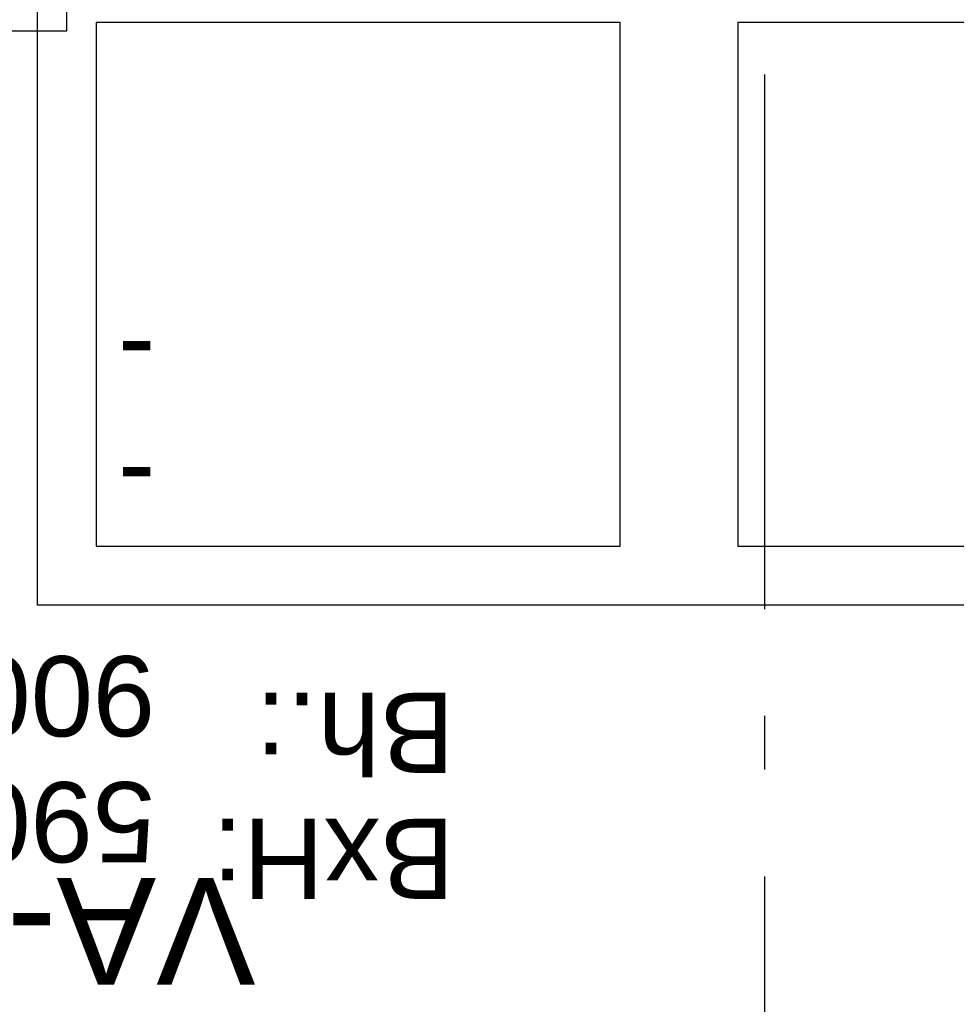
# Model space of a CAD drawing. Header units: millimetres. Extents: x -173281 to 144469, y -85977 to 83288.
# Tile 25 of 88: x -75765 to -74889, y -43635 to -42714. Entities that reach past the tile are written whole.
import ezdxf
from ezdxf.enums import TextEntityAlignment as Align

# ---------------------------------------------------------------- set-up
doc = ezdxf.new("R2010")
doc.units = ezdxf.units.MM
doc.header["$LTSCALE"] = 0.5
doc.header["$MEASUREMENT"] = 0
doc.linetypes.add('Akselinje', pattern=[1500, 1000, -200, 100, -200])
doc.linetypes.add('PLINE', pattern=[0])
for name, color, linetype in [('244- Vinduer_ dører_ foldevegger(Nye konstruksjoner)', 7, 'Continuous'), ('256- Faste himlinger og overflatebehandling(Nye konstruksjoner)', 7, 'Continuous'), ('68-- Inventar (løst)(Nye konstruksjoner)', 7, 'Continuous'), ('82-- Modullinjer', 7, 'Continuous'), ('852- Teknisk_symbolsk informasjon_ bygning(Nye konstruksjoner)', 7, 'Continuous')]:
    doc.layers.add(name, color=color, linetype=linetype)
doc.styles.add('GENERATED_STYLE_1', font='arial.ttf')
doc.styles.add('GENERATED_STYLE_2', font='arial.ttf')

# ---------------------------------------------------------------- blocks, each defined once
blk = doc.blocks.new('Vindustempel[31]', base_point=(-75738.16, -43961.93))
at = {"layer": '852- Teknisk_symbolsk informasjon_ bygning(Nye konstruksjoner)', "char_height": 75, "attachment_point": 1, "rotation": 180, "style": 'GENERATED_STYLE_1'}
for s, insert in [('\\A1;{\\pql;\\pt0,50;\\fArial|b0|i0|c0|p0;\\W1.000000;900\\fArial|b0|i0|c0|p0;\\W1.000000;\\A1{\\H.66x;\\S^  ;}\\fArial|b0|i0|c0|p0;\\W1.000000;\\fArial|b0|i0|c0|p0;\\W1.000000;\\A1{\\H.66x;\\S^  ;}}', (-75637.96, -43384.6)), ('\\A1;{\\pql;\\pt0,50;\\fArial|b0|i0|c0|p0;\\W1.000000;590\\fArial|b0|i0|c0|p0;\\W1.000000;\\A1{\\H.66x;\\S^  ;}\\fArial|b0|i0|c0|p0;\\W1.000000;\\fArial|b0|i0|c0|p0;\\W1.000000;\\A1{\\H.66x;\\S^  ;}}', (-75637.96, -43502.46))]:
    blk.add_mtext(s, dxfattribs=dict(at, insert=insert))
at = {"layer": '852- Teknisk_symbolsk informasjon_ bygning(Nye konstruksjoner)', "style": 'GENERATED_STYLE_1'}
for tag, p in [('DUMMY_239', (-75357.92, -43048.17)), ('DUMMY_240', (-75637.96, -43065.32)), ('DUMMY_237', (-75357.92, -43166.03)), ('DUMMY_238', (-75637.96, -43183.17)), ('DUMMY_236', (-75637.96, -43283.89)), ('DUMMY_235', (-75357.92, -43283.89)), ('DUMMY_234', (-75809.58, -43401.75)), ('strSillPrefix', (-75357.92, -43418.89)), ('DUMMY_233', (-76118.4, -43519.6)), ('strUnitPrefix', (-75357.92, -43536.75))]:
    blk.add_attdef(tag, text='', height=75, rotation=180, dxfattribs=at).set_placement(p, align=Align.TOP_LEFT)
at = {"layer": '852- Teknisk_symbolsk informasjon_ bygning(Nye konstruksjoner)', "style": 'GENERATED_STYLE_2'}
blk.add_attdef('AC_WIDO_ID', text='', height=100, rotation=180, dxfattribs=at).set_placement((-75738.16, -43486.99), align=Align.BOTTOM_CENTER)
blk = doc.blocks.new('Vindu[35]')
at = {"layer": '852- Teknisk_symbolsk informasjon_ bygning(Nye konstruksjoner)'}
ref = blk.add_blockref('Vindustempel[31]', (-75738.16, -43961.93), dxfattribs=at)
ref.add_attrib('AC_WIDO_ID', 'VA-02', dxfattribs={"color": 7, "height": 100, "rotation": 180, "style": 'GENERATED_STYLE_2'}).set_placement((-75738.16, -43486.99), align=Align.BOTTOM_CENTER)
ref.add_attrib('strUnitPrefix', 'BxH:', dxfattribs={"color": 7, "height": 75, "rotation": 180, "style": 'GENERATED_STYLE_1'}).set_placement((-75357.92, -43536.75), align=Align.TOP_LEFT)
ref.add_attrib('strSillPrefix', 'Bh.:', dxfattribs={"color": 7, "height": 75, "rotation": 180, "style": 'GENERATED_STYLE_1'}).set_placement((-75357.92, -43418.89), align=Align.TOP_LEFT)
ref.add_attrib('DUMMY_238', '-', dxfattribs={"color": 7, "height": 75, "rotation": 180, "style": 'GENERATED_STYLE_1'}).set_placement((-75637.96, -43183.17), align=Align.TOP_LEFT)
ref.add_attrib('DUMMY_240', '-', dxfattribs={"color": 7, "height": 75, "rotation": 180, "style": 'GENERATED_STYLE_1'}).set_placement((-75637.96, -43065.32), align=Align.TOP_LEFT)
blk = doc.blocks.new('Piano[144]', base_point=(-75457.04, -41275.12))
at = {"layer": '68-- Inventar (løst)(Nye konstruksjoner)', "linetype": 'PLINE', "flags": 128}
for points in [[(-75721.04, -41275.12), (-75721.04, -42725.12), (-76057.04, -42725.12), (-76057.04, -41275.12)], [(-75457.04, -41299.12), (-75457.04, -42701.12), (-75721.04, -42701.12), (-75721.04, -41299.12)]]:
    blk.add_lwpolyline(points, close=True, dxfattribs=at)
blk = doc.blocks.new('Standard grid marker[266]', base_point=(-75068.16, 26434.41))
at = {"layer": '82-- Modullinjer', "linetype": 'Akselinje'}
blk.add_line((-75068.16, 26234.41), (-75068.16, -50374.43), dxfattribs=at)
at = {"layer": '82-- Modullinjer', "style": 'GENERATED_STYLE_2'}
for tag, p in [('AC_MarkerText_1_0', (-75195.66, 26644.41)), ('AC_MarkerText_1_1', (-75195.66, -50864.43))]:
    blk.add_attdef(tag, text='', height=175, rotation=90, dxfattribs=at).set_placement(p, align=Align.TOP_CENTER)

msp = doc.modelspace()

# ---------------------------------------------------------------- linework, layer by layer
at = {"layer": '256- Faste himlinger og overflatebehandling(Nye konstruksjoner)', "linetype": 'PLINE'}
for points in [[(-74548.16, -40861.93), (-74548.16, -43261.93), (-75748.16, -43261.93), (-75748.16, -40861.93)], [(-75203.16, -42716.93), (-75693.16, -42716.93), (-75693.16, -43206.93), (-75203.16, -43206.93)], [(-74603.16, -42716.93), (-75093.16, -42716.93), (-75093.16, -43206.93), (-74603.16, -43206.93)]]:
    msp.add_lwpolyline(points, close=True, dxfattribs=at)

# ---------------------------------------------------------------- block references
at = {"layer": '244- Vinduer_ dører_ foldevegger(Nye konstruksjoner)', "linetype": 'PLINE'}
msp.add_blockref('Vindu[35]', (0, 0), dxfattribs=at)
at = {"layer": '68-- Inventar (løst)(Nye konstruksjoner)', "linetype": 'PLINE'}
msp.add_blockref('Piano[144]', (-75457.04, -41275.12), dxfattribs=at)
at = {"layer": '82-- Modullinjer', "linetype": 'PLINE'}
msp.add_blockref('Standard grid marker[266]', (-75068.16, 26434.41), dxfattribs=at)

# ---------------------------------------------------------------- texts
at = {"layer": '256- Faste himlinger og overflatebehandling(Nye konstruksjoner)', "linetype": 'Continuous', "insert": (-74888.99, -41647.87), "char_height": 125, "attachment_point": 1, "rotation": 294.77061, "style": 'GENERATED_STYLE_1'}
msp.add_mtext('\\A1;{\\pql;\\fArial|b0|i0|c0|p0;\\W1.000000;Skråande\\fArial|b0|i0|c0|p0;\\W1.000000; perforert gipshimling}', dxfattribs=at)

doc.saveas('drawing.dxf')
